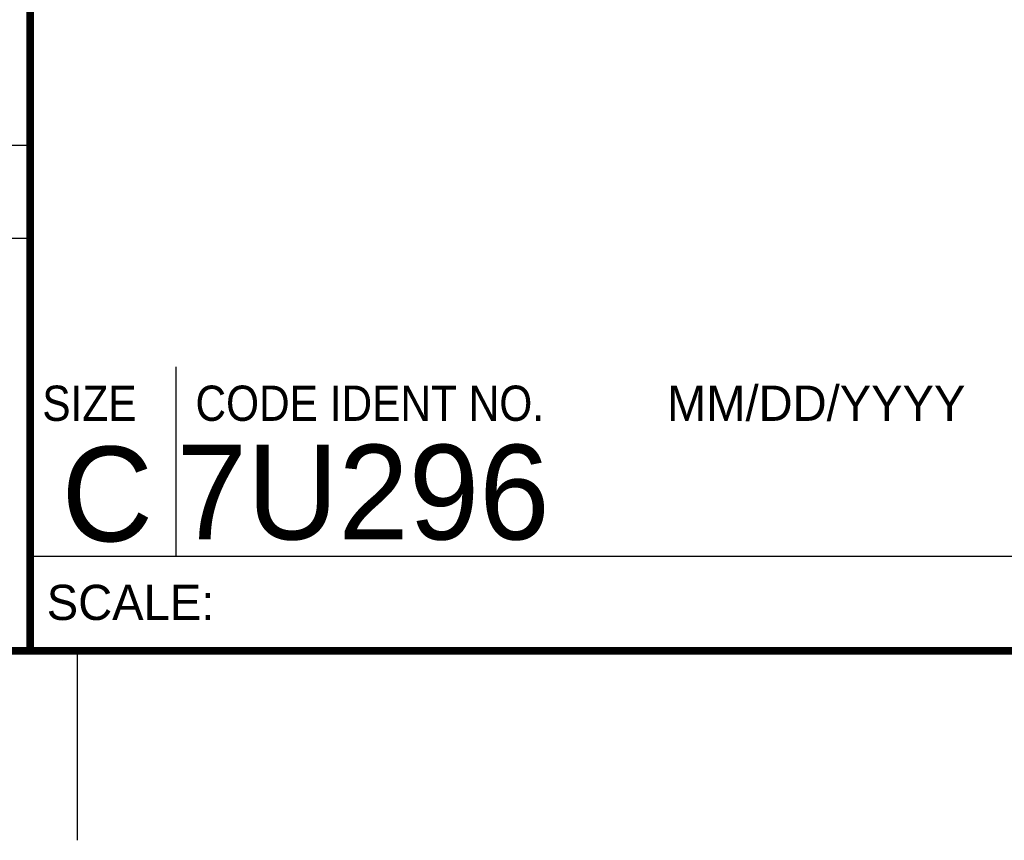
# Model space of a CAD drawing. Header units: inches. Extents: x 0 to 22, y 0 to 17.
# Tile 4 of 10: x 16.3 to 18.9, y 0 to 2.2. Entities that reach past the tile are written whole.
import ezdxf

# ---------------------------------------------------------------- set-up
doc = ezdxf.new("R2010")
doc.units = ezdxf.units.IN
doc.header["$LTSCALE"] = 1.21
doc.header["$MEASUREMENT"] = 0
doc.layers.get('0').update_dxf_attribs({"linetype": 'CONTINUOUS'})
doc.styles.add('TEXTSTYLE_2', font='txt')
doc.styles.add('TEXTSTYLE_3', font='txt', dxfattribs={"width": 0.9})

msp = doc.modelspace()

# ---------------------------------------------------------------- linework, layer by layer
at = {"color": 2, "linetype": 'CONTINUOUS'}
for p, q in [((13.61, 1.835), (16.375, 1.835)), ((16.375, 1.5888), (13.61, 1.5888)), ((16.76, 0.75), (16.76, 1.25)), ((16.375, 0.75), (21.5, 0.75)), ((16.5, 0), (16.5, 0.5))]:
    msp.add_line(p, q, dxfattribs=at)
at = {"color": 7, "linetype": 'CONTINUOUS', "const_width": 0.02}
for points in [[(16.375, 2.96), (16.375, 0.5)], [(0.5, 0.5), (21.5, 0.5)]]:
    msp.add_lwpolyline(points, dxfattribs=at)

# ---------------------------------------------------------------- texts
at = {"color": 2, "linetype": 'CONTINUOUS', "char_height": 0.093, "attachment_point": 1, "line_spacing_factor": 0.9}
for s, insert, width, style in [('SIZE', (16.407, 1.2002), 0.3348, 'TEXTSTYLE_3'), ('CODE IDENT NO.', (16.8114, 1.2002), 1.1718, 'TEXTSTYLE_3'), ('MM/DD/YYYY', (18.0565, 1.2002), 0.93, 'TEXTSTYLE_2'), ('SCALE:', (16.4187, 0.6745), 0.558, 'TEXTSTYLE_2')]:
    msp.add_mtext(s, dxfattribs=dict(at, insert=insert, width=width, style=style))
at = {"color": 7, "linetype": 'CONTINUOUS', "char_height": 0.25, "line_spacing_factor": 0.9, "style": 'TEXTSTYLE_2'}
for s, insert, width, attachment_point in [('C', (16.5785, 1.0393), 0.25, 2), ('7U296', (16.7614, 1.0441), 1.25, 1)]:
    msp.add_mtext(s, dxfattribs=dict(at, insert=insert, width=width, attachment_point=attachment_point))

doc.saveas('drawing.dxf')
